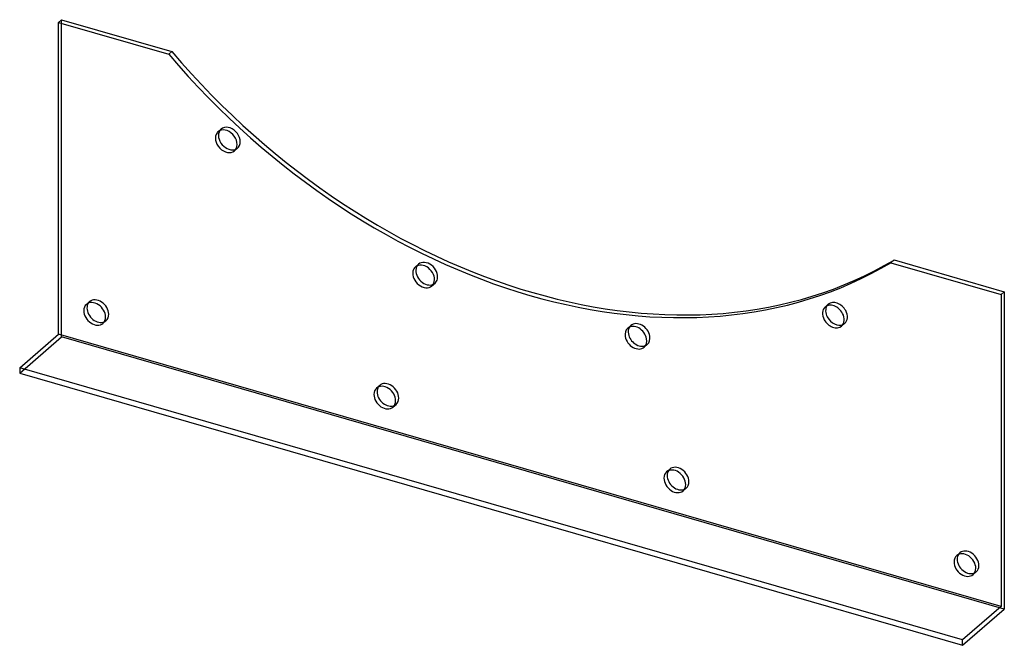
# Model space of a CAD drawing. Header units: millimetres. Extents: x -235 to 235, y -149 to 149.
import ezdxf

# ---------------------------------------------------------------- set-up
doc = ezdxf.new("R2010")
doc.units = ezdxf.units.MM
doc.layers.add('HIDDEN', color=7, linetype='Continuous')
doc.layers.add('THICK', color=7, linetype='Continuous')

msp = doc.modelspace()

# ---------------------------------------------------------------- linework, layer by layer
at = {"layer": 'HIDDEN'}
for p, q in [((-215.17, -2.12), (-215.17, 149.44)), ((-140.44, 95.89), (-138.94, 97.19)), ((-132.58, 86.82), (-131.08, 88.12)), ((-46.14, 31.33), (-44.64, 32.63)), ((-38.28, 22.26), (-36.78, 23.56)), ((-203.27, 13.44), (-201.77, 14.74)), ((149.58, 12.17), (151.08, 13.46)), ((-195.42, 4.37), (-193.92, 5.67)), ((55.28, 2.05), (56.78, 3.35)), ((157.44, 3.09), (158.94, 4.39)), ((-235.17, -19.44), (-215.17, -2.12)), ((235.17, -132.12), (-215.17, -2.12)), ((63.14, -7.02), (64.64, -5.72)), ((-64.71, -26.56), (-63.21, -25.26)), ((-56.85, -35.63), (-55.35, -34.33)), ((73.85, -66.56), (75.35, -65.26)), ((81.71, -75.63), (83.21, -74.33)), ((212.42, -106.56), (213.92, -105.26)), ((220.27, -115.63), (221.77, -114.33))]:
    msp.add_line(p, q, dxfattribs=at)
for centre, start_param, end_param in [((-135.01, 92.65), 0.148238, 0.222306), ((-135.01, 92.65), -0.000028, 0.148238), ((-135.01, 92.65), -2.993355, -0.000028), ((-135.01, 92.65), 2.919287, 3.141565), ((-135.01, 92.65), 3.141565, 3.28983), ((-40.71, 28.09), -2.616364, 0.000097), ((-40.71, 28.09), 0.000097, 0.222306), ((-40.71, 28.09), 2.919287, 3.14169), ((-40.71, 28.09), -3.141496, -2.616364), ((-197.85, 10.2), -0.000041, 0.222306), ((-197.85, 10.2), -2.427868, -0.000041), ((155.01, 8.93), -1.862382, 0.000009), ((155.01, 8.93), 0.000009, 0.222306), ((155.01, 8.93), -3.141583, -1.862382), ((-197.85, 10.2), 2.919287, 3.141552), ((-197.85, 10.2), 3.141552, 3.855317), ((60.71, -1.19), 0.000058, 0.222306), ((60.71, -1.19), -2.239373, 0.000058), ((155.01, 8.93), 2.919287, 3.141602), ((60.71, -1.19), -3.141535, -2.239373), ((60.71, -1.19), 2.919287, 3.14165), ((-59.28, -29.8), -0.000041, 0.222306), ((-59.28, -29.8), -2.427868, -0.000041), ((-59.28, -29.8), 3.141552, 3.855317), ((-59.28, -29.8), 2.919287, 3.141552), ((79.28, -69.8), -0.000041, 0.222306), ((79.28, -69.8), -2.427868, -0.000041), ((79.28, -69.8), 2.919287, 3.141552), ((79.28, -69.8), 3.141552, 3.855317), ((217.85, -109.8), -0.000041, 0.222306), ((217.85, -109.8), -2.427868, -0.000041), ((217.85, -109.8), 3.141552, 3.855317), ((217.85, -109.8), 2.919287, 3.141552)]:
    msp.add_ellipse(centre, major_axis=(-3.93, 4.54), ratio=0.75, start_param=start_param, end_param=end_param, dxfattribs=at)
at = {"layer": 'THICK'}
for p, q in [((-216.67, 148.14), (-215.17, 149.44)), ((-216.67, -0.82), (-216.67, 148.14)), ((-216.67, 148.14), (-164, 132.94)), ((-215.17, 149.44), (-162.5, 134.23)), ((-164, 132.94), (-162.5, 134.23)), ((182.5, 34.64), (181, 33.34)), ((181, 33.34), (233.67, 18.14)), ((182.5, 34.64), (235.17, 19.44)), ((233.67, 18.14), (235.17, 19.44)), ((235.17, 19.44), (235.17, -132.12)), ((233.67, 18.14), (233.67, -130.82)), ((-235.17, -16.84), (-216.67, -0.82)), ((233.67, -130.82), (-216.67, -0.82)), ((-235.17, -16.84), (-235.17, -19.44)), ((215.17, -146.84), (-235.17, -16.84)), ((-235.17, -19.44), (215.17, -149.44)), ((233.67, -130.82), (215.17, -146.84)), ((215.17, -149.44), (235.17, -132.12)), ((215.17, -149.44), (215.17, -146.84))]:
    msp.add_line(p, q, dxfattribs=at)
for centre, major_axis, start_param, end_param in [((8.5, 277.99), (196.72, -227.16), -1.581691, -0.132453), ((10, 279.29), (-196.72, 227.16), 1.559902, 3.00914), ((-136.51, 91.35), (3.93, -4.54), -2.993355, -0.000028), ((-136.51, 91.35), (3.93, -4.54), 3.141565, 3.28983), ((-135.01, 92.65), (-3.93, 4.54), 0.222306, 2.919287), ((-136.51, 91.35), (3.93, -4.54), 0.148238, 3.141565), ((-136.51, 91.35), (3.93, -4.54), -0.000028, 0.148238), ((-42.21, 26.79), (3.93, -4.54), -2.616364, 0.000097), ((-42.21, 26.79), (3.93, -4.54), -3.141496, -2.616364), ((-40.71, 28.09), (-3.93, 4.54), 0.525229, 2.919287), ((-42.21, 26.79), (3.93, -4.54), 0.525229, 3.14169), ((-40.71, 28.09), (-3.93, 4.54), 0.222306, 0.525229), ((-42.21, 26.79), (3.93, -4.54), 0.000097, 0.525229), ((-199.35, 8.9), (3.93, -4.54), 0.713724, 3.141552), ((-199.35, 8.9), (3.93, -4.54), 3.141552, 3.855317), ((-199.35, 8.9), (3.93, -4.54), -2.427868, -0.000041), ((-197.85, 10.2), (-3.93, 4.54), 0.222306, 0.713724), ((-197.85, 10.2), (-3.93, 4.54), 0.713724, 2.919287), ((153.51, 7.63), (3.93, -4.54), -3.141583, -1.862382), ((155.01, 8.93), (-3.93, 4.54), 0.222306, 1.279211), ((153.51, 7.63), (3.93, -4.54), 1.279211, 3.141602), ((-199.35, 8.9), (3.93, -4.54), -0.000041, 0.713724), ((153.51, 7.63), (3.93, -4.54), -1.862382, 0.000009), ((155.01, 8.93), (-3.93, 4.54), 1.279211, 2.919287), ((153.51, 7.63), (3.93, -4.54), 0.000009, 1.279211), ((59.21, -2.48), (3.93, -4.54), -3.141535, -2.239373), ((59.21, -2.48), (3.93, -4.54), 0.90222, 3.14165), ((60.71, -1.19), (-3.93, 4.54), 0.222306, 0.90222), ((59.21, -2.48), (3.93, -4.54), -2.239373, 0.000058), ((60.71, -1.19), (-3.93, 4.54), 0.90222, 2.919287), ((59.21, -2.48), (3.93, -4.54), 0.000058, 0.90222), ((-60.78, -31.1), (3.93, -4.54), 3.141552, 3.855317), ((-60.78, -31.1), (3.93, -4.54), 0.713724, 3.141552), ((-59.28, -29.8), (-3.93, 4.54), 0.222306, 0.713724), ((-60.78, -31.1), (3.93, -4.54), -2.427868, -0.000041), ((-59.28, -29.8), (-3.93, 4.54), 0.713724, 2.919287), ((-60.78, -31.1), (3.93, -4.54), -0.000041, 0.713724), ((77.78, -71.1), (3.93, -4.54), 0.713724, 3.141552), ((77.78, -71.1), (3.93, -4.54), 3.141552, 3.855317), ((77.78, -71.1), (3.93, -4.54), -2.427868, -0.000041), ((79.28, -69.8), (-3.93, 4.54), 0.222306, 0.713724), ((79.28, -69.8), (-3.93, 4.54), 0.713724, 2.919287), ((77.78, -71.1), (3.93, -4.54), -0.000041, 0.713724), ((216.35, -111.1), (3.93, -4.54), 3.141552, 3.855317), ((216.35, -111.1), (3.93, -4.54), 0.713724, 3.141552), ((217.85, -109.8), (-3.93, 4.54), 0.222306, 0.713724), ((216.35, -111.1), (3.93, -4.54), -2.427868, -0.000041), ((217.85, -109.8), (-3.93, 4.54), 0.713724, 2.919287), ((216.35, -111.1), (3.93, -4.54), -0.000041, 0.713724)]:
    msp.add_ellipse(centre, major_axis=major_axis, ratio=0.75, start_param=start_param, end_param=end_param, dxfattribs=at)

doc.saveas('drawing.dxf')
